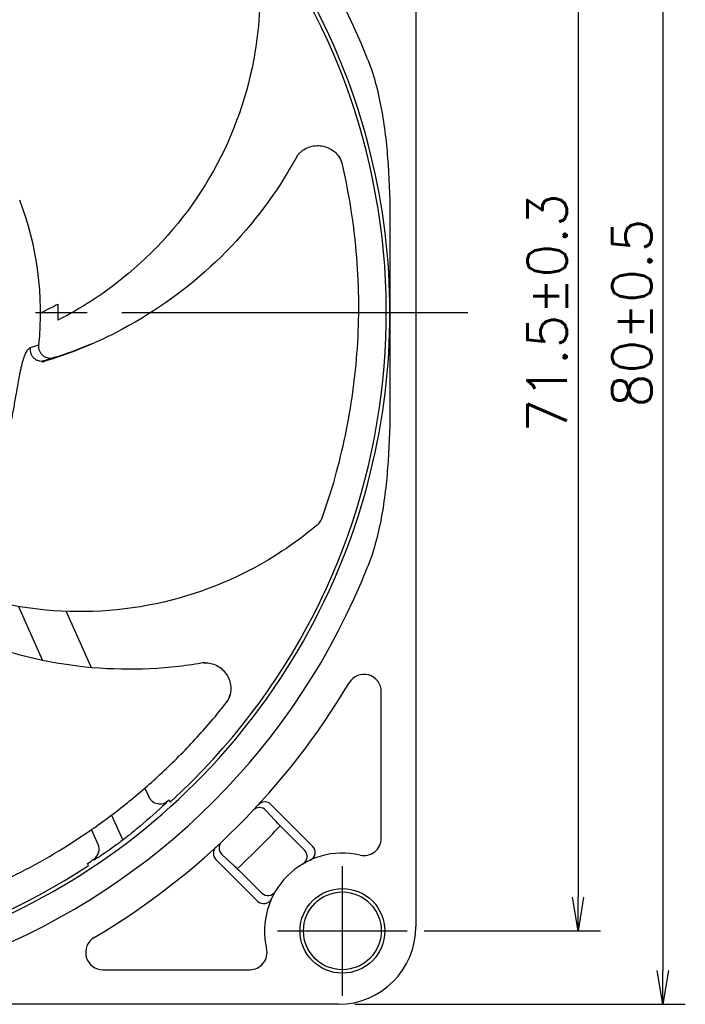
# Model space of a CAD drawing. Extents: x 154 to 478, y 166 to 274.
# Tile 7 of 8: x 440 to 478, y 179 to 236. Entities that reach past the tile are written whole.
import ezdxf

# ---------------------------------------------------------------- set-up
doc = ezdxf.new("R2010")
doc.units = 0
doc.header["$MEASUREMENT"] = 0
doc.header["$PDSIZE"] = -0.5
doc.linetypes.add('CENTER', pattern=[27, 20, -2, 3, -2])
doc.layers.get('0').update_dxf_attribs({"linetype": 'CONTINUOUS'})
doc.layers.get('DEFPOINTS').update_dxf_attribs({"linetype": 'CONTINUOUS'})
for name, color, linetype in [('1DIM', 8, 'CONTINUOUS'), ('CENTER_L', 4, 'CENTER'), ('SOLID_M', 2, 'CONTINUOUS')]:
    doc.layers.add(name, color=color, linetype=linetype)
doc.styles.get("Standard").update_dxf_attribs({"font": 'ROMANS.shx', "bigfont": 'BIGFONT.shx'})
doc.dimstyles.new('ARROW_ARROW', dxfattribs={"dimscale": 0, "dimtxt": 3.5, "dimasz": 3, "dimexe": 2, "dimexo": 1.5, "dimgap": 1, "dimtad": 1, "dimdec": 1, "dimdsep": 46, "dimtxsty": 'STANDARD', "dimblk1": 'OPEN', "dimblk2": 'OPEN', "dimsah": 1, "dimcen": 0, "dimclrd": 256, "dimclre": 256, "dimclrt": 256, "dimadec": 0, "dimazin": 0, "dimtfac": 1, "dimtdec": 1, "dimtmove": 0, "dimatfit": 3, "dimldrblk": 'OPEN', "dimfxl": 1, "dimtolj": 1, "dimarcsym": 0})

# ---------------------------------------------------------------- blocks, each defined once
blk = doc.blocks.new('_OPEN')
at = {"color": 0, "linetype": 'ByBlock'}
for p, q in [((-1, 0.167), (0, 0)), ((0, 0), (-1, -0.167)), ((0, 0), (-1, 0))]:
    blk.add_line(p, q, dxfattribs=at)
blk = doc.blocks.new('*D21')
at = {"layer": '1DIM', "lineweight": -2}
for p, q in [((459.001, 259.425), (478.101, 259.425)), ((476.801, 257.475), (476.801, 181.375)), ((459.001, 179.425), (478.101, 179.425))]:
    blk.add_line(p, q, dxfattribs=at)
at = {"layer": 'DEFPOINTS', "color": 0}
for p in [(458.026, 259.425), (458.026, 179.425), (476.801, 179.425)]:
    blk.add_point(p, dxfattribs=at)
at = {"layer": '1DIM', "lineweight": -2, "xscale": 1.95, "yscale": 1.95, "zscale": 1.95}
for p, rotation in [((476.801, 259.425), 90), ((476.801, 179.425), 270)]:
    blk.add_blockref('_OPEN', p, dxfattribs=dict(at, rotation=rotation))
at = {"layer": '1DIM', "insert": (475.014, 219.425), "char_height": 2.275, "attachment_point": 5, "rotation": 90}
blk.add_mtext('80±0.5', dxfattribs=at)
blk = doc.blocks.new('*D22')
at = {"layer": '1DIM', "lineweight": -2}
for p, q in [((463.001, 255.175), (473.199, 255.175)), ((471.899, 253.225), (471.899, 185.625)), ((463.001, 183.675), (473.199, 183.675))]:
    blk.add_line(p, q, dxfattribs=at)
at = {"layer": 'DEFPOINTS', "color": 0}
for p in [(462.026, 255.175), (462.026, 183.675), (471.899, 183.675)]:
    blk.add_point(p, dxfattribs=at)
at = {"layer": '1DIM', "lineweight": -2, "xscale": 1.95, "yscale": 1.95, "zscale": 1.95}
for p, rotation in [((471.899, 255.175), 90), ((471.899, 183.675), 270)]:
    blk.add_blockref('_OPEN', p, dxfattribs=dict(at, rotation=rotation))
at = {"layer": '1DIM', "insert": (470.112, 219.425), "char_height": 2.275, "attachment_point": 5, "rotation": 90}
blk.add_mtext('71.5±0.3', dxfattribs=at)

msp = doc.modelspace()

# ---------------------------------------------------------------- linework, layer by layer
at = {"layer": 'CENTER_L'}
for p, q in [((465.526, 219.425), (379.526, 219.425)), ((458.276, 179.925), (458.276, 187.425)), ((454.526, 183.675), (462.026, 183.675))]:
    msp.add_line(p, q, dxfattribs=at)
at = {"layer": 'SOLID_M'}
for p, q in [((462.526, 254.925), (462.526, 183.925)), ((455.655, 228.523), (455.614, 228.441)), ((461.026, 224.73), (461.026, 214.12)), ((441.61, 216.847), (441.083, 216.685)), ((439.556, 202.442), (440.945, 199.322)), ((442.309, 202.159), (443.757, 198.907)), ((450.295, 199.196), (450.205, 199.177)), ((460.526, 189.031), (460.526, 197.516)), ((446.86, 191.937), (447.083, 191.436)), ((448.194, 191.203), (448.195, 191.2)), ((448.257, 191.26), (448.316, 191.126)), ((454.144, 190.99), (456.555, 188.578)), ((444.93, 190.373), (445.574, 188.926)), ((454.37, 190.082), (453.851, 190.645)), ((444.151, 188.681), (443.771, 189.534)), ((456.09, 188.336), (455.16, 189.266)), ((451.306, 188.1), (451.869, 187.581)), ((443.6, 187.458), (443.547, 187.578)), ((453.373, 185.396), (450.962, 187.808)), ((453.615, 185.861), (452.685, 186.791)), ((444.435, 181.425), (452.92, 181.425)), ((458.026, 179.425), (387.026, 179.425))]:
    msp.add_line(p, q, dxfattribs=at)
at = {"layer": 'SOLID_M', "flags": 128}
for points in [[(440.732, 217.573), (440.732, 217.571), (440.732, 217.569), (440.732, 217.567), (440.731, 217.566), (440.731, 217.564), (440.731, 217.562), (440.731, 217.56), (440.731, 217.558)], [(440.929, 216.588), (440.927, 216.588), (440.924, 216.587)], [(443.92, 187.779), (443.908, 187.805), (443.903, 187.816)]]:
    msp.add_lwpolyline(points, dxfattribs=at)
at = {"layer": 'SOLID_M'}
for radius in [2.45, 2.25]:
    msp.add_circle((458.276, 183.675), radius, dxfattribs=at)
for centre, radius, start, end in [((422.526, 219.425), 38.5, 13.8287, 76.1713), ((422.526, 219.425), 40, 21.4784, 68.5216), ((422.526, 219.425), 38.288, 312.3438, 33.3947), ((422.526, 219.425), 38.5, 0, 13.8287), ((422.526, 219.425), 18.3, 354.1912, 20.9246), ((422.526, 219.425), 38.5, 346.1713, 0), ((422.526, 219.425), 17.81, 353.4979, 353.5577), ((422.526, 219.425), 38.5, 283.8287, 346.1713), ((422.526, 219.425), 40, 291.4784, 338.5216), ((459.526, 197.516), 1, 0, 149.3688), ((422.526, 219.425), 42, 300.6312, 329.3688), ((422.526, 219.425), 38.288, 226.4153, 303.3947), ((447.723, 191.721), 0.7, 204, 312.286), ((422.526, 219.425), 38.149, 312.286, 312.4132), ((453.79, 190.636), 0.5, 45, 137.3599), ((453.484, 190.307), 0.5, 42.6429, 136.7534), ((422.526, 219.425), 43.75, 312.6998, 317.3002), ((443.511, 188.396), 0.7, 304.0704, 24), ((422.526, 219.425), 38.229, 306.3862, 306.6053), ((451.645, 188.468), 0.5, 133.2466, 227.3571), ((456.202, 188.224), 0.5, 294.5127, 45), ((459.526, 189.031), 1, 256.8634, 0), ((451.315, 188.161), 0.5, 132.6401, 225), ((458.276, 183.675), 4.5, 76.8634, 193.1366), ((455.737, 187.982), 0.5, 300.5225, 45), ((422.526, 219.425), 38.159, 303.4269, 304.0704), ((453.969, 186.214), 0.5, 225, 329.4775), ((453.727, 185.75), 0.5, 225, 335.4873), ((458.026, 183.925), 4.5, 270, 0), ((444.435, 182.425), 1, 120.6312, 270), ((452.92, 182.425), 1, 270, 13.1366)]:
    msp.add_arc(centre, radius, start, end, dxfattribs=at)
for points, knots in [([(453.499, 238.512), (453.541, 236.861), (453.166, 232.791), (451.643, 228.948), (449.076, 224.775), (446.435, 221.798), (443.148, 219.68), (441.822, 219.011)], [0.0802821, 0.0802821, 0.0802821, 0.0802821, 0.25, 0.5, 0.5, 0.75, 0.9029891, 0.9029891, 0.9029891, 0.9029891]), ([(459.748, 234.071), (459.94, 233.584), (460.097, 233.089), (460.361, 232.09), (460.469, 231.586), (460.739, 230.061), (460.847, 229.027), (460.915, 227.99)], [0, 0, 0, 0, 0.25, 0.25, 0.5, 0.5, 1, 1, 1, 1]), ([(455.671, 228.535), (455.705, 228.578), (455.744, 228.623), (455.828, 228.707), (455.873, 228.748), (456.018, 228.862), (456.124, 228.927), (456.358, 229.03), (456.481, 229.068), (456.735, 229.109), (456.866, 229.113), (457.245, 229.077), (457.487, 228.987), (457.888, 228.718), (458.051, 228.538), (458.165, 228.329)], [0, 0, 0, 0, 0.0625, 0.0625, 0.125, 0.125, 0.25, 0.25, 0.375, 0.375, 0.5, 0.5, 0.75, 0.75, 1, 1, 1, 1]), ([(455.671, 228.535), (455.432, 228.095), (454.064, 225.75), (452.29, 223.605), (449.027, 220.605), (445.88, 218.417), (442.405, 217.024), (440.929, 216.588)], [0.1933912, 0.1933912, 0.1933912, 0.1933912, 0.25, 0.5, 0.5, 0.75, 0.9233455, 0.9233455, 0.9233455, 0.9233455]), ([(455.643, 228.498), (455.642, 228.497), (455.639, 228.493), (455.637, 228.49), (455.637, 228.489), (455.64, 228.494), (455.65, 228.508), (455.662, 228.524), (455.671, 228.535)], [0, 0, 0, 0, 0.082772, 0.177706, 0.273334, 0.380148, 0.567085, 1, 1, 1, 1]), ([(458.165, 228.329), (458.139, 228.378), (458.114, 228.416), (458.067, 228.485), (458.045, 228.515), (458.023, 228.543)], [0, 0, 0, 0, 0.5, 0.5, 1, 1, 1, 1]), ([(457.105, 207.565), (457.378, 208.329), (457.632, 209.124), (458.083, 210.728), (458.282, 211.539), (458.797, 214.005), (459.028, 215.68), (459.198, 218.253), (459.225, 219.119), (459.216, 220.868), (459.179, 221.752), (459.038, 223.539), (458.933, 224.44), (458.652, 226.253), (458.476, 227.164), (458.258, 228.089)], [0, 0, 0, 0, 0.125, 0.125, 0.25, 0.25, 0.5, 0.5, 0.625, 0.625, 0.75, 0.75, 0.875, 0.875, 1, 1, 1, 1]), ([(443.725, 217.626), (443.22, 217.413), (442.527, 217.119), (441.806, 216.905), (441.61, 216.847)], [0, 0, 0, 0, 0.72859, 1, 1, 1, 1]), ([(438.82, 211.367), (438.838, 211.464), (438.873, 211.656), (438.928, 211.947), (438.982, 212.246), (439.037, 212.553), (439.09, 212.874), (439.148, 213.204), (439.213, 213.543), (439.277, 213.899), (439.346, 214.283), (439.429, 214.768), (439.516, 215.268), (439.596, 215.717), (439.657, 216.029), (439.723, 216.336), (439.809, 216.681), (439.909, 216.969), (439.992, 217.15), (440.035, 217.22), (440.056, 217.255)], [0, 0, 0, 0, 0.054734, 0.109094, 0.16185, 0.217494, 0.274506, 0.332644, 0.388088, 0.4444, 0.508839, 0.57514, 0.677074, 0.743069, 0.782497, 0.820257, 0.885126, 0.944709, 0.972326, 1, 1, 1, 1]), ([(440.056, 217.255), (440.07, 217.274), (440.097, 217.312), (440.139, 217.355), (440.18, 217.389), (440.207, 217.402), (440.221, 217.408)], [0, 0, 0, 0, 0.252409, 0.501459, 0.749769, 1, 1, 1, 1]), ([(440.221, 217.408), (440.219, 217.35), (440.214, 217.234), (440.26, 217.063), (440.344, 216.91), (440.466, 216.786), (440.615, 216.695), (440.782, 216.651), (440.903, 216.636), (440.963, 216.647), (440.965, 216.648)], [0, 0, 0, 0, 0.141567, 0.283473, 0.425359, 0.566823, 0.706311, 0.850687, 0.992816, 1, 1, 1, 1]), ([(441.581, 216.822), (441.541, 216.813), (441.445, 216.79), (441.288, 216.8), (441.123, 216.847), (440.976, 216.938), (440.855, 217.063), (440.773, 217.215), (440.724, 217.384), (440.729, 217.5), (440.731, 217.558)], [0, 0, 0, 0, 0.093094, 0.222286, 0.352853, 0.481231, 0.610436, 0.740171, 0.869801, 1, 1, 1, 1]), ([(441.067, 216.661), (441.041, 216.655), (441.009, 216.647), (440.972, 216.648), (440.965, 216.648)], [0, 0, 0, 0, 0.822321, 1, 1, 1, 1]), ([(441.127, 216.676), (441.114, 216.675), (441.096, 216.672), (441.074, 216.663), (441.067, 216.66)], [0, 0, 0, 0, 0.671877, 1, 1, 1, 1]), ([(460.915, 210.86), (460.847, 209.822), (460.739, 208.792), (460.47, 207.268), (460.362, 206.763), (460.097, 205.763), (459.941, 205.268), (459.748, 204.779)], [0, 0, 0, 0, 0.5, 0.5, 0.75, 0.75, 1, 1, 1, 1]), ([(456.76, 207.11), (456.839, 207.176), (456.911, 207.249), (457.031, 207.405), (457.077, 207.486), (457.105, 207.565)], [0, 0, 0, 0, 0.5, 0.5, 1, 1, 1, 1]), ([(456.76, 207.11), (455.496, 206.048), (452.08, 203.803), (448.126, 202.599), (443.262, 202.003), (439.288, 202.212), (435.583, 203.461), (434.233, 204.081)], [0.0802821, 0.0802821, 0.0802821, 0.0802821, 0.25, 0.5, 0.5, 0.75, 0.9029891, 0.9029891, 0.9029891, 0.9029891]), ([(450.313, 199.191), (449.821, 199.104), (447.135, 198.712), (444.351, 198.761), (439.972, 199.441), (436.299, 200.537), (433.043, 202.386), (431.782, 203.268)], [0.1933912, 0.1933912, 0.1933912, 0.1933912, 0.25, 0.5, 0.5, 0.75, 0.9233455, 0.9233455, 0.9233455, 0.9233455]), ([(450.268, 199.19), (450.266, 199.19), (450.261, 199.19), (450.257, 199.19), (450.257, 199.19), (450.262, 199.19), (450.28, 199.191), (450.3, 199.191), (450.313, 199.191)], [0, 0, 0, 0, 0.08277, 0.177701, 0.273329, 0.380143, 0.56708, 1, 1, 1, 1]), ([(450.313, 199.191), (450.369, 199.192), (450.428, 199.189), (450.546, 199.176), (450.606, 199.166), (450.786, 199.124), (450.903, 199.081), (451.129, 198.963), (451.236, 198.89), (451.426, 198.717), (451.511, 198.618), (451.719, 198.299), (451.8, 198.054), (451.839, 197.572), (451.8, 197.332), (451.708, 197.113)], [0, 0, 0, 0, 0.0625, 0.0625, 0.125, 0.125, 0.25, 0.25, 0.375, 0.375, 0.5, 0.5, 0.75, 0.75, 1, 1, 1, 1]), ([(451.708, 197.113), (451.73, 197.164), (451.745, 197.207), (451.769, 197.287), (451.779, 197.323), (451.787, 197.357)], [0, 0, 0, 0, 0.5, 0.5, 1, 1, 1, 1]), ([(434.813, 184.996), (435.581, 185.259), (436.361, 185.556), (437.896, 186.203), (438.654, 186.553), (440.902, 187.688), (442.357, 188.551), (444.475, 190.023), (445.168, 190.542), (446.529, 191.64), (447.198, 192.219), (448.507, 193.444), (449.146, 194.087), (450.389, 195.438), (450.991, 196.144), (451.578, 196.891)], [0, 0, 0, 0, 0.125, 0.125, 0.25, 0.25, 0.5, 0.5, 0.625, 0.625, 0.75, 0.75, 0.875, 0.875, 1, 1, 1, 1]), ([(448.195, 191.2), (448.197, 191.196), (448.169, 191.166), (448.06, 191.057), (447.98, 190.981), (447.878, 190.886)], [0, 0, 0, 0, 0.5, 0.5, 1, 1, 1, 1]), ([(455.16, 189.266), (455.083, 189.343), (455.009, 189.418), (454.862, 189.567), (454.79, 189.641), (454.587, 189.851), (454.466, 189.978), (454.37, 190.082)], [0, 0, 0, 0, 0.25, 0.25, 0.5, 0.5, 1, 1, 1, 1]), ([(446.389, 189.573), (446.257, 189.463), (446.093, 189.33), (445.819, 189.114), (445.722, 189.039), (445.525, 188.888), (445.425, 188.813), (445.322, 188.736)], [0, 0, 0, 0, 0.5, 0.5, 0.75, 0.75, 1, 1, 1, 1]), ([(445.204, 188.649), (445.042, 188.53), (444.879, 188.413), (444.576, 188.2), (444.433, 188.102), (444.252, 187.982), (444.197, 187.946), (444.1, 187.884), (444.059, 187.858), (443.992, 187.816), (443.965, 187.8), (443.93, 187.781), (443.92, 187.777), (443.92, 187.779)], [0, 0, 0, 0, 0.25, 0.25, 0.5, 0.5, 0.625, 0.625, 0.75, 0.75, 0.875, 0.875, 1, 1, 1, 1]), ([(451.869, 187.581), (451.921, 187.533), (451.978, 187.48), (452.102, 187.362), (452.17, 187.297), (452.38, 187.094), (452.532, 186.944), (452.685, 186.791)], [0, 0, 0, 0, 0.25, 0.25, 0.5, 0.5, 1, 1, 1, 1])]:
    msp.add_open_spline(points, degree=3, knots=knots, dxfattribs=at)
for points in [[(458.258, 228.089), (458.238, 228.174), (458.207, 228.254), (458.165, 228.329)], [(460.915, 227.99), (460.986, 226.904), (461.026, 225.818), (461.026, 224.73)], [(440.826, 219.437), (441.161, 219.596), (441.493, 219.764), (441.819, 219.94)], [(441.819, 219.94), (441.828, 219.615), (441.828, 219.297), (441.822, 219.011)], [(440.223, 217.427), (440.393, 217.474), (440.563, 217.522), (440.732, 217.573)], [(461.026, 214.12), (461.026, 213.032), (460.986, 211.946), (460.915, 210.86)], [(451.578, 196.891), (451.632, 196.959), (451.675, 197.033), (451.708, 197.113)], [(447.878, 190.886), (447.391, 190.434), (446.894, 189.996), (446.389, 189.573)]]:
    msp.add_open_spline(points, degree=3, dxfattribs=at)

# ---------------------------------------------------------------- dimensions: what is measured, and where the dimension line sits
at = {"layer": '1DIM'}
for base, p1, p2, override, picture, middle in [((476.801, 179.425), (458.026, 259.425), (458.026, 179.425), {"dimscale": 0.65, "dimtol": 1, "dimtp": 0.5, "dimtm": 0.5, "dimtolj": 0}, '*D21', (476.801, 219.425)), ((471.899, 183.675), (462.026, 255.175), (462.026, 183.675), {"dimscale": 0.65, "dimtol": 1, "dimtp": 0.3, "dimtm": 0.3, "dimtolj": 0}, '*D22', (471.899, 219.425))]:
    dim = msp.add_linear_dim(base=base, p1=p1, p2=p2, angle=90, dimstyle='ARROW_ARROW', override=override, dxfattribs=at)
    dim.commit()
    dim.dimension.update_dxf_attribs({"geometry": picture, "text_midpoint": middle, "dimtype": 160})

doc.saveas('drawing.dxf')
